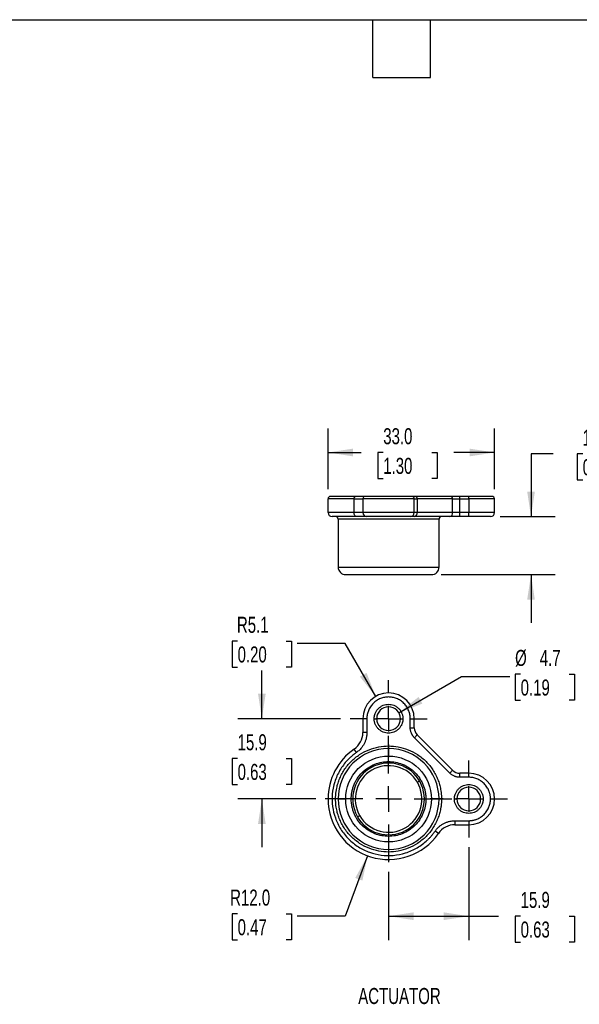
# Model space of a CAD drawing. Header units: millimetres. Extents: x 10 to 410, y 10 to 314.
# Tile 3 of 8: x 134 to 245, y 119 to 314. Entities that reach past the tile are written whole.
import ezdxf

# ---------------------------------------------------------------- set-up
doc = ezdxf.new("R2010")
doc.units = ezdxf.units.MM
doc.header["$LTSCALE"] = 1.5
doc.linetypes.add('CENTERX2', pattern=[20.32, 12.7, -2.54, 2.54, -2.54])
doc.layers.add('CENTER', color=40, linetype='CENTERX2')
doc.layers.add('DIMENSIONS', color=140, linetype='Continuous', lineweight=25)
doc.layers.add('TEXT', color=140, linetype='Continuous', lineweight=25)
doc.styles.add('SLDTEXTSTYLE0', font='TXT', dxfattribs={"width": 0.7})
doc.dimstyles.new('SLDDIMSTYLE1', dxfattribs={"dimtxt": 3.237012, "dimasz": 4.953, "dimexe": 0, "dimexo": 0.0625, "dimgap": 0.809253, "dimtad": 0, "dimtih": 1, "dimtoh": 1, "dimrnd": 1e-09, "dimzin": 12, "dimdsep": 46, "dimtxsty": 'SLDTEXTSTYLE0', "dimsah": 1, "dimcen": 0.09, "dimadec": 0, "dimazin": 3, "dimtfac": 1, "dimtmove": 0, "dimatfit": 0, "dimfxl": 0, "dimfrac": 2, "dimtolj": 1, "dimtzin": 12, "dimarcsym": 0})
doc.dimstyles.new('SLDDIMSTYLE2', dxfattribs={"dimtxt": 3.237012, "dimasz": 4.953, "dimexe": 0, "dimexo": 0.0625, "dimgap": 0.809253, "dimtad": 0, "dimtih": 1, "dimtoh": 1, "dimrnd": 1e-09, "dimzin": 12, "dimdsep": 46, "dimtxsty": 'SLDTEXTSTYLE0', "dimsah": 1, "dimcen": 0.09, "dimadec": 0, "dimazin": 3, "dimtfac": 1, "dimtofl": 0, "dimtmove": 0, "dimatfit": 3, "dimfxl": 0, "dimfrac": 2, "dimtolj": 1, "dimtzin": 12, "dimarcsym": 0})
doc.dimstyles.new('SLDDIMSTYLE3', dxfattribs={"dimtxt": 3.237012, "dimasz": 4.953, "dimexe": 0, "dimexo": 0.0625, "dimgap": 0.809253, "dimtad": 0, "dimtih": 1, "dimtoh": 1, "dimrnd": 1e-09, "dimzin": 4, "dimdsep": 46, "dimtxsty": 'SLDTEXTSTYLE0', "dimsah": 1, "dimcen": 0.09, "dimadec": 0, "dimazin": 1, "dimtfac": 1, "dimtofl": 0, "dimtmove": 0, "dimatfit": 3, "dimfxl": 0, "dimfrac": 2, "dimtolj": 1, "dimtzin": 12, "dimarcsym": 0})
doc.dimstyles.new('SLDDIMSTYLE6', dxfattribs={"dimtxt": 3.237012, "dimasz": 4.953, "dimexe": 0, "dimexo": 0.0625, "dimgap": 0.809253, "dimtad": 0, "dimtih": 1, "dimtoh": 1, "dimrnd": 1e-09, "dimzin": 12, "dimdsep": 46, "dimtxsty": 'SLDTEXTSTYLE0', "dimsah": 1, "dimcen": 0, "dimadec": 0, "dimazin": 3, "dimtfac": 1, "dimtofl": 0, "dimtmove": 0, "dimatfit": 3, "dimfxl": 0, "dimfrac": 2, "dimtolj": 1, "dimtzin": 12, "dimarcsym": 0})
doc.dimstyles.new('SLDDIMSTYLE7', dxfattribs={"dimtxt": 3.237012, "dimasz": 4.953, "dimexe": 0, "dimexo": 0.0625, "dimgap": 0.809253, "dimtad": 0, "dimtih": 1, "dimtoh": 1, "dimrnd": 1e-09, "dimzin": 4, "dimdsep": 46, "dimtxsty": 'SLDTEXTSTYLE0', "dimsah": 1, "dimcen": 0, "dimadec": 0, "dimazin": 1, "dimtfac": 1, "dimtofl": 0, "dimtmove": 0, "dimatfit": 3, "dimfxl": 0, "dimfrac": 2, "dimtolj": 1, "dimtzin": 12, "dimarcsym": 0})
doc.dimstyles.new('SLDDIMSTYLE8', dxfattribs={"dimtxt": 3.237012, "dimasz": 4.953, "dimexe": 0, "dimexo": 0.0625, "dimgap": 0.809253, "dimtad": 0, "dimtih": 1, "dimtoh": 1, "dimrnd": 1e-09, "dimzin": 12, "dimdsep": 46, "dimtxsty": 'SLDTEXTSTYLE0', "dimsah": 1, "dimcen": 0, "dimadec": 0, "dimazin": 3, "dimtfac": 1, "dimtofl": 0, "dimtmove": 0, "dimatfit": 3, "dimfxl": 0, "dimfrac": 2, "dimtolj": 1, "dimtzin": 12, "dimarcsym": 0})

# ---------------------------------------------------------------- blocks, each defined once
blk = doc.blocks.new('_D_12')
at = {"layer": 'DIMENSIONS'}
for p, q in [((177.01, 191.25), (175.92, 191.25)), ((175.92, 191.25), (175.92, 186.11)), ((186.63, 191.25), (187.71, 191.25)), ((187.71, 191.25), (187.71, 186.11)), ((198.33, 190.79), (188.8, 190.79)), ((204.39, 180.3), (198.33, 190.79)), ((175.92, 186.11), (177.01, 186.11)), ((187.71, 186.11), (186.63, 186.11))]:
    blk.add_line(p, q, dxfattribs=at)
blk.add_solid([(204.39, 180.3), (202.57, 184.97), (201.25, 184.21)], dxfattribs=at)
at = {"layer": 'DIMENSIONS', "char_height": 3.175, "attachment_point": 1, "style": 'SLDTEXTSTYLE0'}
for s, insert in [('R5.1', (176.88, 196.07)), ('0.20', (177.01, 190.2))]:
    blk.add_mtext(s, dxfattribs=dict(at, insert=insert))
blk = doc.blocks.new('_D_13')
at = {"layer": 'DIMENSIONS'}
for p, q in [((181.82, 175.88), (181.82, 185.41)), ((197.39, 175.88), (177.06, 175.88)), ((177.01, 167.98), (175.92, 167.98)), ((175.92, 167.98), (175.92, 162.84)), ((186.63, 167.98), (187.71, 167.98)), ((187.71, 167.98), (187.71, 162.84)), ((175.92, 162.84), (177.01, 162.84)), ((187.71, 162.84), (186.63, 162.84)), ((192.49, 159.98), (177.06, 159.98)), ((181.82, 159.98), (181.82, 150.46))]:
    blk.add_line(p, q, dxfattribs=at)
for points in [[(181.82, 175.88), (182.58, 180.84), (181.06, 180.84)], [(181.82, 159.98), (181.06, 155.03), (182.58, 155.03)]]:
    blk.add_solid(points, dxfattribs=at)
at = {"layer": 'DIMENSIONS', "char_height": 3.175, "attachment_point": 1, "style": 'SLDTEXTSTYLE0'}
for s, insert in [('15.9', (177.01, 172.8)), ('0.63', (177.01, 166.93))]:
    blk.add_mtext(s, dxfattribs=dict(at, insert=insert))
blk = doc.blocks.new('_D_14')
at = {"layer": 'DIMENSIONS'}
for p, q in [((202.76, 148.73), (198.33, 136.77)), ((177.01, 137.22), (175.92, 137.22)), ((175.92, 137.22), (175.92, 132.08)), ((186.63, 137.22), (187.71, 137.22)), ((187.71, 137.22), (187.71, 132.08)), ((198.33, 136.77), (188.8, 136.77)), ((175.92, 132.08), (177.01, 132.08)), ((187.71, 132.08), (186.63, 132.08))]:
    blk.add_line(p, q, dxfattribs=at)
blk.add_solid([(202.76, 148.73), (200.33, 144.35), (201.76, 143.82)], dxfattribs=at)
at = {"layer": 'DIMENSIONS', "char_height": 3.175, "attachment_point": 1, "style": 'SLDTEXTSTYLE0'}
for s, insert in [('R12.0', (175.54, 142.04)), ('0.47', (177.01, 136.17))]:
    blk.add_mtext(s, dxfattribs=dict(at, insert=insert))
blk = doc.blocks.new('_D_15')
at = {"layer": 'DIMENSIONS'}
for p, q in [((222.84, 150.44), (222.84, 132)), ((206.94, 145.54), (206.94, 132)), ((206.94, 136.77), (222.84, 136.77)), ((222.84, 136.77), (228.72, 136.77)), ((233.11, 136.77), (232.02, 136.77)), ((232.02, 136.77), (232.02, 131.62)), ((242.73, 136.77), (243.82, 136.77)), ((243.82, 136.77), (243.82, 131.62)), ((232.02, 131.62), (233.11, 131.62)), ((243.82, 131.62), (242.73, 131.62))]:
    blk.add_line(p, q, dxfattribs=at)
for points in [[(206.94, 136.77), (211.89, 136), (211.89, 137.53)], [(222.84, 136.77), (217.88, 137.53), (217.88, 136)]]:
    blk.add_solid(points, dxfattribs=at)
at = {"layer": 'DIMENSIONS', "char_height": 3.175, "attachment_point": 1, "style": 'SLDTEXTSTYLE0'}
for s, insert in [('15.9', (233.11, 141.58)), ('0.63', (233.11, 135.71))]:
    blk.add_mtext(s, dxfattribs=dict(at, insert=insert))
blk = doc.blocks.new('_D_16')
at = {"layer": 'DIMENSIONS'}
for p, q in [((208.97, 177.06), (221.41, 184.24)), ((221.41, 184.24), (230.94, 184.24)), ((233.11, 184.7), (232.02, 184.7)), ((232.02, 184.7), (232.02, 179.55)), ((242.73, 184.7), (243.82, 184.7)), ((243.82, 184.7), (243.82, 179.55)), ((232.02, 179.55), (233.11, 179.55)), ((243.82, 179.55), (242.73, 179.55))]:
    blk.add_line(p, q, dxfattribs=at)
blk.add_solid([(208.97, 177.06), (213.64, 178.87), (212.88, 180.19)], dxfattribs=at)
at = {"layer": 'DIMENSIONS', "char_height": 3.175, "attachment_point": 1, "style": 'SLDTEXTSTYLE0'}
for s, insert in [('%%c', (232.01, 189.51)), ('4.7', (236.9, 189.51)), ('0.19', (233.11, 183.64))]:
    blk.add_mtext(s, dxfattribs=dict(at, insert=insert))
blk = doc.blocks.new('SW_CENTERMARKSYMBOL_1')
at = {"layer": 'CENTER', "color": 0}
for p, q in [((0, 5.08), (0, 7.64)), ((0, 0), (0, 2.54)), ((-5.08, 0), (-7.64, 0)), ((0, 0), (-2.54, 0)), ((0, 0), (0, -2.54)), ((0, 0), (2.54, 0)), ((5.08, 0), (7.64, 0)), ((0, -5.08), (0, -7.64))]:
    blk.add_line(p, q, dxfattribs=at)
blk = doc.blocks.new('SW_CENTERMARKSYMBOL_2')
at = {"layer": 'CENTER', "color": 0}
for p, q in [((0, 5.08), (0, 7.64)), ((0, 0), (0, 2.54)), ((-5.08, 0), (-7.64, 0)), ((0, 0), (-2.54, 0)), ((0, 0), (0, -2.54)), ((0, 0), (2.54, 0)), ((5.08, 0), (7.64, 0)), ((0, -5.08), (0, -7.64))]:
    blk.add_line(p, q, dxfattribs=at)
blk = doc.blocks.new('SW_CENTERMARKSYMBOL_3')
at = {"layer": 'CENTER', "color": 0}
for p, q in [((0, 5.08), (0, 12.54)), ((0, 0), (0, 2.54)), ((-5.08, 0), (-12.54, 0)), ((0, 0), (-2.54, 0)), ((0, 0), (0, -2.54)), ((0, 0), (2.54, 0)), ((5.08, 0), (12.54, 0)), ((0, -5.08), (0, -12.54))]:
    blk.add_line(p, q, dxfattribs=at)
blk = doc.blocks.new('_D_17')
at = {"layer": 'DIMENSIONS'}
for p, q in [((194.94, 221.32), (194.94, 233.37)), ((227.94, 221.32), (227.94, 233.37)), ((194.94, 228.61), (201.5, 228.61)), ((205.88, 228.61), (204.8, 228.61)), ((204.8, 228.61), (204.8, 223.46)), ((215.5, 228.61), (216.59, 228.61)), ((216.59, 228.61), (216.59, 223.46)), ((227.94, 228.61), (219.89, 228.61)), ((204.8, 223.46), (205.88, 223.46)), ((216.59, 223.46), (215.5, 223.46))]:
    blk.add_line(p, q, dxfattribs=at)
for points in [[(194.94, 228.61), (199.89, 227.84), (199.89, 229.37)], [(227.94, 228.61), (222.98, 229.37), (222.98, 227.84)]]:
    blk.add_solid(points, dxfattribs=at)
at = {"layer": 'DIMENSIONS', "char_height": 3.175, "attachment_point": 1, "style": 'SLDTEXTSTYLE0'}
for s, insert in [('33.0', (205.88, 233.42)), ('1.30', (205.88, 227.55))]:
    blk.add_mtext(s, dxfattribs=dict(at, insert=insert))
blk = doc.blocks.new('_D_18')
at = {"layer": 'DIMENSIONS'}
for p, q in [((239.57, 228.33), (235.17, 228.33)), ((235.17, 228.33), (235.17, 215.91)), ((245.41, 228.33), (244.32, 228.33)), ((244.32, 228.33), (244.32, 223.19)), ((255.03, 228.33), (256.11, 228.33)), ((256.11, 228.33), (256.11, 223.19)), ((244.32, 223.19), (245.41, 223.19)), ((256.11, 223.19), (255.03, 223.19)), ((229.04, 215.91), (239.93, 215.91)), ((217.34, 204.41), (239.93, 204.41)), ((235.17, 204.41), (235.17, 194.89))]:
    blk.add_line(p, q, dxfattribs=at)
for points in [[(235.17, 215.91), (235.93, 220.86), (234.41, 220.86)], [(235.17, 204.41), (234.41, 199.46), (235.93, 199.46)]]:
    blk.add_solid(points, dxfattribs=at)
at = {"layer": 'DIMENSIONS', "char_height": 3.175, "attachment_point": 1, "style": 'SLDTEXTSTYLE0'}
for s, insert in [('11.5', (245.41, 233.15)), ('0.45', (245.41, 227.28))]:
    blk.add_mtext(s, dxfattribs=dict(at, insert=insert))

msp = doc.modelspace()

# ---------------------------------------------------------------- linework, layer by layer
for p, q in [((200.111, 219.412), (194.936, 219.412)), ((194.936, 216.712), (194.936, 219.412)), ((200.111, 219.412), (201.836, 219.412)), ((200.111, 216.712), (200.111, 219.412)), ((212.036, 219.412), (201.836, 219.412)), ((201.836, 219.412), (201.836, 216.712)), ((212.036, 216.712), (212.036, 219.412)), ((212.036, 219.412), (212.622, 219.412)), ((219.281, 219.912), (212.268, 219.912)), ((212.622, 219.412), (212.622, 216.712)), ((219.635, 219.412), (212.622, 219.412)), ((219.635, 216.712), (219.635, 219.412)), ((219.635, 219.412), (221.049, 219.412)), ((221.049, 219.412), (221.049, 219.912)), ((222.836, 219.912), (221.049, 219.912)), ((221.049, 216.712), (221.049, 219.412)), ((221.049, 219.412), (222.836, 219.412)), ((222.836, 219.412), (222.836, 219.912)), ((227.936, 219.412), (222.836, 219.412)), ((222.836, 219.412), (222.836, 216.712)), ((227.936, 216.712), (227.936, 219.412)), ((200.111, 216.712), (194.936, 216.712)), ((201.836, 216.712), (200.111, 216.712)), ((212.036, 216.712), (201.836, 216.712)), ((212.622, 216.712), (212.036, 216.712)), ((219.635, 216.712), (212.622, 216.712)), ((221.049, 216.712), (219.635, 216.712)), ((221.049, 215.912), (221.049, 216.712)), ((222.836, 216.712), (221.049, 216.712)), ((227.936, 216.712), (222.836, 216.712)), ((222.836, 215.912), (222.836, 216.712)), ((216.936, 215.412), (196.936, 215.412)), ((196.936, 215.412), (196.936, 205.912)), ((219.069, 215.912), (212.056, 215.912)), ((216.936, 205.912), (216.936, 215.412)), ((222.836, 215.912), (221.049, 215.912)), ((196.936, 205.912), (216.936, 205.912)), ((201.836, 175.882), (201.836, 173.142)), ((202.636, 175.882), (201.836, 175.882)), ((202.636, 175.882), (202.636, 173.142)), ((204.086, 175.882), (204.586, 175.882)), ((209.286, 175.882), (209.786, 175.882)), ((211.236, 174.095), (211.236, 175.882)), ((211.236, 175.882), (212.036, 175.882)), ((212.036, 174.095), (212.036, 175.882)), ((211.236, 174.095), (212.036, 174.095)), ((202.636, 173.142), (201.836, 173.142)), ((212.056, 172.115), (212.622, 172.681)), ((219.069, 165.102), (212.056, 172.115)), ((219.635, 165.668), (212.622, 172.681)), ((200.566, 169.194), (200.111, 169.852)), ((219.069, 165.102), (219.635, 165.668)), ((221.049, 164.282), (221.049, 165.082)), ((222.836, 165.082), (221.049, 165.082)), ((222.836, 164.282), (221.049, 164.282)), ((222.836, 164.282), (222.836, 165.082)), ((213.078, 163.544), (212.645, 163.293)), ((196.936, 159.982), (196.436, 159.982)), ((196.936, 159.982), (198.436, 159.982)), ((199.536, 159.982), (199.836, 159.982)), ((214.036, 159.982), (214.336, 159.982)), ((215.436, 159.982), (216.936, 159.982)), ((217.436, 159.982), (216.936, 159.982)), ((219.986, 159.982), (220.486, 159.982)), ((225.186, 159.982), (225.686, 159.982)), ((227.136, 159.982), (227.936, 159.982)), ((201.227, 156.671), (200.794, 156.42)), ((220.096, 155.682), (222.836, 155.682)), ((220.096, 155.682), (220.096, 154.882)), ((220.096, 154.882), (222.836, 154.882)), ((222.836, 155.682), (222.836, 154.882)), ((216.806, 153.157), (216.148, 153.612))]:
    msp.add_line(p, q)
at = {"flags": 128}
for points in [[(200.111, 219.412), (200.116, 219.509), (200.133, 219.603), (200.159, 219.69), (200.194, 219.765), (200.237, 219.828), (200.286, 219.874), (200.34, 219.902), (200.395, 219.912)], [(200.566, 215.912), (200.477, 215.927), (200.392, 215.973), (200.313, 216.047), (200.244, 216.146), (200.188, 216.267), (200.146, 216.406), (200.12, 216.556), (200.111, 216.712)]]:
    msp.add_lwpolyline(points, dxfattribs=at)
for centre, radius, start, end in [((195.436, 219.412), 0.5, 90, 180), ((202.336, 219.412), 0.5, 90, 180), ((211.536, 219.412), 0.5, 0, 90), ((212.18, 219.474), 0.446, 351.95053, 78.57825), ((219.193, 219.474), 0.446, 351.95053, 78.57825), ((227.436, 219.412), 0.5, 0, 90), ((195.736, 216.712), 0.8, 180, 270), ((202.636, 216.712), 0.8, 180, 270), ((211.236, 216.712), 0.8, 270, 0), ((211.915, 216.612), 0.714, 281.42175, 8.04947), ((218.928, 216.612), 0.714, 281.42175, 8.04947), ((227.136, 216.712), 0.8, 270, 0), ((196.436, 215.412), 0.5, 0, 90), ((217.436, 215.412), 0.5, 90, 180), ((198.436, 205.912), 1.5, 180, 270), ((215.436, 205.912), 1.5, 270, 0), ((206.936, 175.882), 5.1, 0, 180), ((206.936, 175.882), 2.35, 0, 180), ((206.936, 175.882), 2.35, 180, 0), ((214.036, 174.095), 2, 180, 225), ((197.836, 173.142), 4, 304.66311, 0), ((206.936, 159.982), 12, 124.66311, 180), ((206.936, 159.982), 10, 0, 180), ((206.936, 159.982), 7.1, 0, 180), ((221.049, 167.082), 2, 225, 270), ((222.836, 159.982), 5.1, 0, 90), ((222.836, 159.982), 2.35, 0, 180), ((206.936, 159.982), 12, 180, 325.33689), ((206.936, 159.982), 10, 180, 0), ((206.936, 159.982), 7.1, 180, 0), ((222.836, 159.982), 2.35, 180, 0), ((222.836, 159.982), 5.1, 270, 0), ((220.096, 150.882), 4, 90, 145.33689)]:
    msp.add_arc(centre, radius, start, end)
for points, knots in [([(200.395, 219.912), (200.175, 219.912), (199.735, 219.912), (199.119, 219.912), (198.532, 219.912), (197.982, 219.912), (197.474, 219.912), (197.014, 219.912), (196.606, 219.912), (196.255, 219.912), (195.964, 219.912), (195.735, 219.912), (195.568, 219.912), (195.471, 219.912), (195.429, 219.912), (195.438, 219.912), (195.44, 219.912)], [0, 0, 0, 0, 0.0733926, 0.1466111, 0.2200248, 0.2964492, 0.3726862, 0.4491535, 0.526866, 0.6043808, 0.6821371, 0.7592002, 0.8360708, 0.9131772, 0.9877471, 1, 1, 1, 1]), ([(211.536, 219.912), (211.536, 219.912), (209.475, 219.912), (204.397, 219.912), (202.336, 219.912), (202.336, 219.912)], [0, 0, 0, 0, 0.5, 0.5, 1, 1, 1, 1]), ([(200.566, 215.912), (200.351, 215.912), (199.923, 215.912), (199.323, 215.912), (198.752, 215.912), (198.216, 215.912), (197.72, 215.912), (197.273, 215.912), (196.876, 215.912), (196.533, 215.912), (196.25, 215.912), (196.028, 215.912), (195.864, 215.912), (195.77, 215.912), (195.729, 215.912), (195.738, 215.912), (195.74, 215.912)], [0, 0, 0, 0, 0.0733923, 0.1466108, 0.2200248, 0.2964486, 0.3726856, 0.4491535, 0.5268654, 0.6043802, 0.6821371, 0.7591996, 0.8360702, 0.9131772, 0.9877465, 1, 1, 1, 1]), ([(202.636, 215.912), (202.635, 215.912), (202.633, 215.912), (202.616, 215.912), (202.589, 215.912), (202.551, 215.912), (202.477, 215.912), (202.339, 215.912), (202.098, 215.912), (201.793, 215.912), (201.471, 215.912), (201.159, 215.912), (200.874, 215.912), (200.669, 215.912), (200.566, 215.912)], [0, 0, 0, 0, 0.04937, 0.098581, 0.1477447, 0.1969733, 0.2463786, 0.3731437, 0.5000202, 0.6267853, 0.7536618, 0.8358367, 0.9177761, 1, 1, 1, 1]), ([(211.236, 215.912), (211.235, 215.912), (211.233, 215.912), (211.219, 215.912), (211.195, 215.912), (211.162, 215.912), (211.119, 215.912), (211.067, 215.912), (211.006, 215.912), (210.909, 215.912), (210.761, 215.912), (210.54, 215.912), (210.279, 215.912), (209.883, 215.912), (209.31, 215.912), (208.547, 215.912), (207.747, 215.912), (206.936, 215.912), (206.125, 215.912), (205.325, 215.912), (204.561, 215.912), (203.989, 215.912), (203.592, 215.912), (203.332, 215.912), (203.111, 215.912), (202.935, 215.912), (202.8, 215.912), (202.705, 215.912), (202.647, 215.912), (202.639, 215.912), (202.636, 215.912)], [0, 0, 0, 0, 0.01512611, 0.03015271, 0.04511301, 0.06004065, 0.07496952, 0.08993346, 0.1049661, 0.12010062, 0.1522578, 0.184454, 0.21729543, 0.2501767, 0.31581149, 0.38008236, 0.44002964, 0.50001622, 0.55996351, 0.6199501, 0.68422097, 0.74985575, 0.78269719, 0.81557846, 0.84773565, 0.87993185, 0.91007673, 0.93995627, 0.96984067, 1, 1, 1, 1]), ([(212.056, 215.912), (212.019, 215.912), (211.946, 215.912), (211.845, 215.912), (211.751, 215.912), (211.664, 215.912), (211.584, 215.912), (211.512, 215.912), (211.432, 215.912), (211.352, 215.912), (211.285, 215.912), (211.243, 215.912), (211.238, 215.912), (211.236, 215.912)], [0, 0, 0, 0, 0.071976, 0.14339501, 0.21448173, 0.28546402, 0.35657071, 0.42802948, 0.50006464, 0.62561428, 0.74997163, 0.87435956, 1, 1, 1, 1]), ([(221.049, 215.912), (220.996, 215.912), (220.891, 215.912), (220.734, 215.912), (220.579, 215.912), (220.426, 215.912), (220.275, 215.912), (220.125, 215.912), (219.94, 215.912), (219.726, 215.912), (219.491, 215.912), (219.269, 215.912), (219.136, 215.912), (219.069, 215.912)], [0, 0, 0, 0, 0.071976, 0.143395, 0.2144817, 0.285464, 0.3565707, 0.4280295, 0.5000646, 0.6256143, 0.7499716, 0.8743596, 1, 1, 1, 1]), ([(227.136, 215.912), (227.135, 215.912), (227.133, 215.912), (227.119, 215.912), (227.095, 215.912), (227.062, 215.912), (227.019, 215.912), (226.967, 215.912), (226.906, 215.912), (226.809, 215.912), (226.661, 215.912), (226.44, 215.912), (226.18, 215.912), (225.882, 215.912), (225.552, 215.912), (225.196, 215.912), (224.817, 215.912), (224.43, 215.912), (224.037, 215.912), (223.643, 215.912), (223.242, 215.912), (222.972, 215.912), (222.836, 215.912)], [0, 0, 0, 0, 0.0302328, 0.0602667, 0.0901681, 0.1200043, 0.1498428, 0.1797515, 0.2097975, 0.2400471, 0.3043203, 0.3686713, 0.4343121, 0.5000324, 0.5656732, 0.6313935, 0.6956666, 0.7600177, 0.8202688, 0.8799896, 0.93972, 1, 1, 1, 1]), ([(198.436, 204.412), (198.436, 204.412), (199.331, 204.412), (202.519, 204.412), (204.682, 204.412), (209.19, 204.412), (211.352, 204.412), (214.54, 204.412), (215.436, 204.412), (215.436, 204.412)], [0, 0, 0, 0, 0.25, 0.25, 0.5, 0.5, 0.75, 0.75, 1, 1, 1, 1]), ([(211.236, 175.882), (211.235, 175.95), (211.233, 176.086), (211.219, 176.288), (211.195, 176.489), (211.162, 176.688), (211.119, 176.885), (211.067, 177.081), (211.006, 177.274), (210.909, 177.537), (210.761, 177.864), (210.54, 178.242), (210.279, 178.598), (209.883, 179.038), (209.31, 179.503), (208.547, 179.898), (207.747, 180.132), (206.936, 180.207), (206.125, 180.132), (205.325, 179.898), (204.561, 179.503), (203.989, 179.038), (203.592, 178.598), (203.332, 178.242), (203.111, 177.864), (202.935, 177.476), (202.8, 177.083), (202.705, 176.689), (202.647, 176.288), (202.639, 176.018), (202.636, 175.882)], [0, 0, 0, 0, 0.01512611, 0.03015271, 0.04511301, 0.06004065, 0.07496952, 0.08993346, 0.1049661, 0.12010062, 0.1522578, 0.184454, 0.21729543, 0.2501767, 0.31581149, 0.38008236, 0.44002964, 0.50001622, 0.55996351, 0.6199501, 0.68422097, 0.74985575, 0.78269719, 0.81557846, 0.84773565, 0.87993185, 0.91007673, 0.93995627, 0.96984067, 1, 1, 1, 1]), ([(204.086, 175.882), (204.087, 175.934), (204.088, 176.036), (204.101, 176.19), (204.121, 176.341), (204.15, 176.491), (204.187, 176.64), (204.232, 176.787), (204.333, 177.065), (204.536, 177.459), (204.907, 177.911), (205.36, 178.282), (205.866, 178.543), (206.398, 178.699), (206.936, 178.749), (207.473, 178.699), (208.005, 178.543), (208.512, 178.282), (208.965, 177.911), (209.336, 177.459), (209.556, 177.031), (209.677, 176.678), (209.74, 176.417), (209.779, 176.151), (209.783, 175.972), (209.786, 175.882)], [0, 0, 0, 0, 0.0172801, 0.0344372, 0.051521, 0.0685819, 0.0856705, 0.1028371, 0.1201314, 0.1850801, 0.2500887, 0.3150374, 0.3800461, 0.4400005, 0.5000143, 0.5599688, 0.6199825, 0.6849312, 0.7499399, 0.8148886, 0.8798972, 0.9100472, 0.939934, 0.9698282, 1, 1, 1, 1]), ([(209.786, 175.882), (209.785, 175.831), (209.784, 175.728), (209.771, 175.575), (209.751, 175.423), (209.722, 175.273), (209.685, 175.125), (209.64, 174.978), (209.538, 174.699), (209.336, 174.306), (208.965, 173.853), (208.512, 173.483), (208.005, 173.221), (207.473, 173.065), (206.936, 173.016), (206.399, 173.065), (205.867, 173.221), (205.36, 173.482), (204.907, 173.853), (204.536, 174.306), (204.316, 174.733), (204.195, 175.086), (204.132, 175.347), (204.093, 175.613), (204.088, 175.792), (204.086, 175.882)], [0, 0, 0, 0, 0.0172801, 0.0344372, 0.051521, 0.0685819, 0.0856705, 0.1028371, 0.1201314, 0.1850801, 0.2500887, 0.3150374, 0.3800461, 0.4400005, 0.5000143, 0.5599688, 0.6199825, 0.6849312, 0.7499399, 0.8148886, 0.8798972, 0.9100472, 0.939934, 0.9698282, 1, 1, 1, 1]), ([(212.056, 172.115), (212.019, 172.153), (211.946, 172.229), (211.845, 172.349), (211.751, 172.474), (211.664, 172.604), (211.584, 172.739), (211.512, 172.879), (211.432, 173.059), (211.352, 173.282), (211.285, 173.548), (211.243, 173.82), (211.238, 174.003), (211.236, 174.095)], [0, 0, 0, 0, 0.071976, 0.14339501, 0.21448173, 0.28546402, 0.35657071, 0.42802948, 0.50006464, 0.62561428, 0.74997163, 0.87435956, 1, 1, 1, 1]), ([(202.636, 173.142), (202.635, 173.066), (202.633, 172.914), (202.616, 172.686), (202.589, 172.46), (202.551, 172.234), (202.477, 171.894), (202.339, 171.445), (202.098, 170.908), (201.793, 170.404), (201.471, 169.995), (201.159, 169.672), (200.874, 169.418), (200.669, 169.269), (200.566, 169.194)], [0, 0, 0, 0, 0.04937, 0.098581, 0.1477447, 0.1969733, 0.2463786, 0.3731437, 0.5000202, 0.6267853, 0.7536618, 0.8358367, 0.9177761, 1, 1, 1, 1]), ([(196.436, 159.982), (196.437, 160.089), (196.439, 160.303), (196.454, 160.623), (196.478, 160.942), (196.512, 161.26), (196.556, 161.577), (196.648, 162.122), (196.829, 162.888), (197.162, 163.866), (197.597, 164.82), (198.318, 166.055), (199.458, 167.46), (201.138, 168.824), (203.019, 169.799), (204.976, 170.361), (206.936, 170.541), (208.895, 170.361), (210.852, 169.799), (212.734, 168.824), (214.413, 167.46), (215.554, 166.055), (216.275, 164.821), (216.709, 163.867), (217.043, 162.888), (217.248, 162.018), (217.364, 161.261), (217.425, 160.623), (217.432, 160.196), (217.436, 159.982)], [0, 0, 0, 0, 0.0097313, 0.0194453, 0.0291511, 0.0388579, 0.0485746, 0.0583103, 0.0891984, 0.1201024, 0.1522781, 0.1844699, 0.2501191, 0.3157683, 0.3800532, 0.4417723, 0.5000033, 0.5582344, 0.6199535, 0.6842384, 0.7498876, 0.8155368, 0.8477126, 0.8799043, 0.9107924, 0.9416964, 0.9611394, 0.9805498, 1, 1, 1, 1]), ([(200.566, 169.194), (200.473, 169.129), (200.288, 168.998), (200.017, 168.792), (199.753, 168.578), (199.496, 168.357), (199.245, 168.127), (199.002, 167.89), (198.557, 167.43), (197.952, 166.709), (197.261, 165.67), (196.685, 164.554), (196.091, 162.989), (195.687, 160.954), (195.746, 158.518), (196.315, 156.165), (197.386, 153.957), (198.95, 151.996), (200.911, 150.432), (203.119, 149.361), (205.471, 148.793), (207.908, 148.734), (209.943, 149.137), (211.507, 149.731), (212.623, 150.307), (213.662, 150.998), (214.448, 151.658), (215.024, 152.227), (215.424, 152.668), (215.802, 153.128), (216.033, 153.451), (216.148, 153.612)], [0, 0, 0, 0, 0.0086976, 0.0173756, 0.0260422, 0.0347053, 0.0433729, 0.0520532, 0.0607541, 0.0923667, 0.1239931, 0.1561373, 0.1882955, 0.251962, 0.3135797, 0.3735259, 0.4359811, 0.5000024, 0.5640236, 0.6264788, 0.686425, 0.7480427, 0.8117092, 0.8438534, 0.8760116, 0.9076243, 0.9392507, 0.954457, 0.969622, 0.9847886, 1, 1, 1, 1]), ([(198.436, 159.982), (198.436, 162.236), (199.331, 164.399), (202.519, 167.587), (204.682, 168.482), (209.19, 168.482), (211.352, 167.587), (214.54, 164.399), (215.436, 162.236), (215.436, 159.982)], [0, 0, 0, 0, 0.25, 0.25, 0.5, 0.5, 0.75, 0.75, 1, 1, 1, 1]), ([(199.536, 159.982), (199.537, 160.073), (199.539, 160.253), (199.554, 160.523), (199.579, 160.793), (199.613, 161.062), (199.682, 161.476), (199.813, 162.03), (200.048, 162.72), (200.354, 163.392), (200.862, 164.262), (201.666, 165.252), (202.849, 166.213), (204.176, 166.9), (205.555, 167.297), (206.936, 167.424), (208.317, 167.297), (209.696, 166.9), (211.022, 166.213), (212.206, 165.252), (213.009, 164.262), (213.518, 163.392), (213.824, 162.72), (214.059, 162.03), (214.203, 161.417), (214.285, 160.883), (214.328, 160.434), (214.333, 160.133), (214.336, 159.982)], [0, 0, 0, 0, 0.0116739, 0.0233261, 0.0349723, 0.0466282, 0.0583094, 0.0891941, 0.1201015, 0.1522739, 0.1844691, 0.2501183, 0.3157676, 0.3800526, 0.4417717, 0.5000028, 0.5582339, 0.6199531, 0.6842381, 0.7498874, 0.8155366, 0.8477091, 0.8799042, 0.9107889, 0.9416963, 0.9611379, 0.9805483, 1, 1, 1, 1]), ([(212.645, 163.293), (211.767, 164.807), (210.323, 165.911), (206.94, 166.81), (205.139, 166.57), (202.111, 164.813), (201.007, 163.37), (200.108, 159.986), (200.348, 158.185), (201.227, 156.671)], [0, 0, 0, 0, 0.25, 0.25, 0.5, 0.5, 0.75, 0.75, 1, 1, 1, 1]), ([(221.049, 164.282), (220.996, 164.283), (220.891, 164.285), (220.734, 164.298), (220.579, 164.32), (220.426, 164.35), (220.275, 164.39), (220.125, 164.438), (219.94, 164.508), (219.726, 164.609), (219.491, 164.75), (219.269, 164.913), (219.136, 165.039), (219.069, 165.102)], [0, 0, 0, 0, 0.071976, 0.143395, 0.2144817, 0.285464, 0.3565707, 0.4280295, 0.5000646, 0.6256143, 0.7499716, 0.8743596, 1, 1, 1, 1]), ([(227.136, 159.982), (227.135, 160.05), (227.133, 160.186), (227.119, 160.388), (227.095, 160.589), (227.062, 160.788), (227.019, 160.985), (226.967, 161.181), (226.906, 161.374), (226.809, 161.637), (226.661, 161.964), (226.44, 162.342), (226.18, 162.698), (225.882, 163.028), (225.552, 163.326), (225.196, 163.586), (224.817, 163.807), (224.43, 163.983), (224.037, 164.118), (223.643, 164.213), (223.242, 164.271), (222.972, 164.279), (222.836, 164.282)], [0, 0, 0, 0, 0.0302328, 0.0602667, 0.0901681, 0.1200043, 0.1498428, 0.1797515, 0.2097975, 0.2400471, 0.3043203, 0.3686713, 0.4343121, 0.5000324, 0.5656732, 0.6313935, 0.6956666, 0.7600177, 0.8202688, 0.8799896, 0.93972, 1, 1, 1, 1]), ([(201.227, 156.671), (202.105, 155.157), (203.548, 154.054), (206.932, 153.154), (208.733, 153.395), (211.761, 155.151), (212.865, 156.595), (213.764, 159.978), (213.523, 161.779), (212.645, 163.293)], [0, 0, 0, 0, 0.25, 0.25, 0.5, 0.5, 0.75, 0.75, 1, 1, 1, 1]), ([(219.986, 159.982), (219.987, 160.034), (219.988, 160.136), (220.001, 160.29), (220.021, 160.441), (220.05, 160.591), (220.087, 160.74), (220.132, 160.887), (220.233, 161.165), (220.436, 161.559), (220.807, 162.011), (221.26, 162.382), (221.766, 162.643), (222.298, 162.799), (222.836, 162.849), (223.373, 162.799), (223.905, 162.643), (224.412, 162.382), (224.865, 162.011), (225.236, 161.559), (225.456, 161.131), (225.577, 160.778), (225.64, 160.517), (225.679, 160.251), (225.683, 160.072), (225.686, 159.982)], [0, 0, 0, 0, 0.0172801, 0.0344372, 0.051521, 0.0685819, 0.0856705, 0.1028371, 0.1201314, 0.1850801, 0.2500887, 0.3150374, 0.3800461, 0.4400005, 0.5000143, 0.5599688, 0.6199825, 0.6849312, 0.7499399, 0.8148886, 0.8798972, 0.9100472, 0.939934, 0.9698282, 1, 1, 1, 1]), ([(217.436, 159.982), (217.435, 159.875), (217.433, 159.662), (217.418, 159.342), (217.394, 159.023), (217.36, 158.705), (217.316, 158.387), (217.223, 157.842), (217.043, 157.076), (216.709, 156.098), (216.275, 155.144), (215.554, 153.909), (214.413, 152.504), (212.734, 151.141), (210.852, 150.166), (208.895, 149.603), (206.936, 149.423), (204.976, 149.603), (203.019, 150.166), (201.138, 151.141), (199.458, 152.504), (198.318, 153.909), (197.597, 155.144), (197.162, 156.098), (196.829, 157.076), (196.624, 157.946), (196.508, 158.704), (196.447, 159.342), (196.44, 159.769), (196.436, 159.982)], [0, 0, 0, 0, 0.0097313, 0.0194453, 0.0291511, 0.0388579, 0.0485746, 0.0583103, 0.0891984, 0.1201024, 0.1522781, 0.1844699, 0.2501191, 0.3157683, 0.3800532, 0.4417723, 0.5000033, 0.5582344, 0.6199535, 0.6842384, 0.7498876, 0.8155368, 0.8477126, 0.8799043, 0.9107924, 0.9416964, 0.9611394, 0.9805498, 1, 1, 1, 1]), ([(215.436, 159.982), (215.436, 157.728), (214.54, 155.566), (211.352, 152.378), (209.19, 151.482), (204.682, 151.482), (202.519, 152.378), (199.331, 155.566), (198.436, 157.728), (198.436, 159.982)], [0, 0, 0, 0, 0.25, 0.25, 0.5, 0.5, 0.75, 0.75, 1, 1, 1, 1]), ([(214.336, 159.982), (214.335, 159.892), (214.333, 159.711), (214.318, 159.441), (214.293, 159.171), (214.258, 158.903), (214.19, 158.489), (214.059, 157.934), (213.824, 157.245), (213.518, 156.572), (213.01, 155.702), (212.206, 154.712), (211.022, 153.751), (209.696, 153.064), (208.317, 152.667), (206.936, 152.541), (205.555, 152.667), (204.176, 153.064), (202.849, 153.751), (201.666, 154.712), (200.862, 155.702), (200.354, 156.572), (200.048, 157.244), (199.813, 157.934), (199.668, 158.547), (199.587, 159.081), (199.544, 159.531), (199.539, 159.832), (199.536, 159.982)], [0, 0, 0, 0, 0.0116739, 0.0233261, 0.0349723, 0.0466282, 0.0583094, 0.0891941, 0.1201015, 0.1522739, 0.1844691, 0.2501183, 0.3157676, 0.3800526, 0.4417717, 0.5000028, 0.5582339, 0.6199531, 0.6842381, 0.7498874, 0.8155366, 0.8477091, 0.8799042, 0.9107889, 0.9416963, 0.9611379, 0.9805483, 1, 1, 1, 1]), ([(225.686, 159.982), (225.685, 159.931), (225.684, 159.828), (225.671, 159.675), (225.651, 159.523), (225.622, 159.373), (225.585, 159.225), (225.54, 159.078), (225.438, 158.799), (225.236, 158.406), (224.865, 157.953), (224.412, 157.583), (223.905, 157.321), (223.373, 157.165), (222.836, 157.116), (222.299, 157.165), (221.767, 157.321), (221.26, 157.582), (220.807, 157.953), (220.436, 158.406), (220.216, 158.833), (220.095, 159.186), (220.032, 159.447), (219.993, 159.713), (219.988, 159.892), (219.986, 159.982)], [0, 0, 0, 0, 0.0172801, 0.0344372, 0.051521, 0.0685819, 0.0856705, 0.1028371, 0.1201314, 0.1850801, 0.2500887, 0.3150374, 0.3800461, 0.4400005, 0.5000143, 0.5599688, 0.6199825, 0.6849312, 0.7499399, 0.8148886, 0.8798972, 0.9100472, 0.939934, 0.9698282, 1, 1, 1, 1]), ([(222.836, 155.682), (222.904, 155.683), (223.04, 155.685), (223.242, 155.7), (223.443, 155.723), (223.642, 155.756), (223.839, 155.799), (224.034, 155.851), (224.228, 155.912), (224.491, 156.009), (224.817, 156.157), (225.195, 156.378), (225.552, 156.639), (225.882, 156.936), (226.179, 157.266), (226.439, 157.622), (226.661, 158.001), (226.837, 158.388), (226.972, 158.781), (227.066, 159.175), (227.125, 159.576), (227.132, 159.846), (227.136, 159.982)], [0, 0, 0, 0, 0.0302328, 0.0602667, 0.0901681, 0.1200043, 0.1498428, 0.1797515, 0.2097975, 0.2400471, 0.3043203, 0.3686713, 0.4343121, 0.5000324, 0.5656732, 0.6313935, 0.6956666, 0.7600177, 0.8202688, 0.8799896, 0.93972, 1, 1, 1, 1]), ([(216.148, 153.612), (216.192, 153.674), (216.281, 153.798), (216.424, 153.976), (216.575, 154.147), (216.734, 154.311), (216.989, 154.549), (217.357, 154.839), (217.861, 155.144), (218.399, 155.385), (218.896, 155.538), (219.337, 155.627), (219.715, 155.674), (219.969, 155.679), (220.096, 155.682)], [0, 0, 0, 0, 0.04937, 0.098581, 0.1477447, 0.1969733, 0.2463786, 0.3731437, 0.5000202, 0.6267853, 0.7536618, 0.8358367, 0.9177761, 1, 1, 1, 1])]:
    msp.add_open_spline(points, degree=3, knots=knots)
for points in [[(202.336, 219.912), (202.336, 219.912), (201.61, 219.912), (200.395, 219.912)], [(212.268, 219.912), (211.799, 219.912), (211.536, 219.912), (211.536, 219.912)], [(221.049, 219.912), (220.386, 219.912), (219.75, 219.912), (219.281, 219.912)], [(227.436, 219.912), (227.436, 219.912), (225.375, 219.912), (222.836, 219.912)]]:
    msp.add_open_spline(points, degree=3)
at = {"layer": 'TEXT'}
for p, q in [((9.525, 314.325), (409.575, 314.325)), ((203.835, 302.895), (203.835, 314.325)), ((215.265, 302.895), (215.265, 314.325)), ((203.835, 302.895), (215.265, 302.895))]:
    msp.add_line(p, q, dxfattribs=at)

# ---------------------------------------------------------------- block references
at = {"layer": 'CENTER'}
for name, p in [('SW_CENTERMARKSYMBOL_1', (206.936, 175.882)), ('SW_CENTERMARKSYMBOL_3', (206.936, 159.982)), ('SW_CENTERMARKSYMBOL_2', (222.836, 159.982))]:
    msp.add_blockref(name, p, dxfattribs=at)

# ---------------------------------------------------------------- texts
at = {"layer": 'TEXT', "insert": (209.098, 122.549), "char_height": 3.175, "attachment_point": 2, "style": 'SLDTEXTSTYLE0'}
msp.add_mtext('ACTUATOR', dxfattribs=at)

# ---------------------------------------------------------------- dimensions: what is measured, and where the dimension line sits
at = {"layer": 'DIMENSIONS'}
for base, p1, p2, angle, dimstyle, picture, middle in [((227.936, 228.606), (194.936, 219.412), (227.936, 219.412), 0, 'SLDDIMSTYLE3', '_D_17', (210.693, 228.606)), ((235.17, 215.912), (215.436, 204.412), (227.136, 215.912), 90, 'SLDDIMSTYLE1', '_D_18', (235.17, 228.331)), ((181.818, 159.982), (199.296, 175.882), (194.396, 159.982), 90, 'SLDDIMSTYLE1', '_D_13', (181.818, 167.981))]:
    dim = msp.add_linear_dim(base=base, p1=p1, p2=p2, angle=angle, dimstyle=dimstyle, dxfattribs=at)
    dim.commit()
    dim.dimension.update_dxf_attribs({"geometry": picture, "text_midpoint": middle, "dimtype": 160})
for center, mpoint, dimstyle, picture, middle in [((206.936, 175.882), (204.386, 180.299), 'SLDDIMSTYLE6', '_D_12', (181.818, 190.794)), ((206.936, 159.982), (202.763, 148.731), 'SLDDIMSTYLE7', '_D_14', (181.818, 136.766))]:
    dim = msp.add_radius_dim(center=center, mpoint=mpoint, dimstyle=dimstyle, dxfattribs=at)
    dim.commit()
    dim.dimension.update_dxf_attribs({"geometry": picture, "text_midpoint": middle, "dimtype": 164})
dim = msp.add_diameter_dim_2p(p1=(204.901, 174.707), p2=(208.971, 177.057), dimstyle='SLDDIMSTYLE8', dxfattribs=at)
dim.commit()
dim.dimension.update_dxf_attribs({"geometry": '_D_16', "text_midpoint": (237.921, 184.24), "dimtype": 163})
dim = msp.add_linear_dim(base=(222.836, 136.766), p1=(206.936, 147.442), p2=(222.836, 152.342), dimstyle='SLDDIMSTYLE2', dxfattribs=at)
dim.commit()
dim.dimension.update_dxf_attribs({"geometry": '_D_15', "text_midpoint": (237.921, 136.766), "dimtype": 160})

doc.saveas('drawing.dxf')
